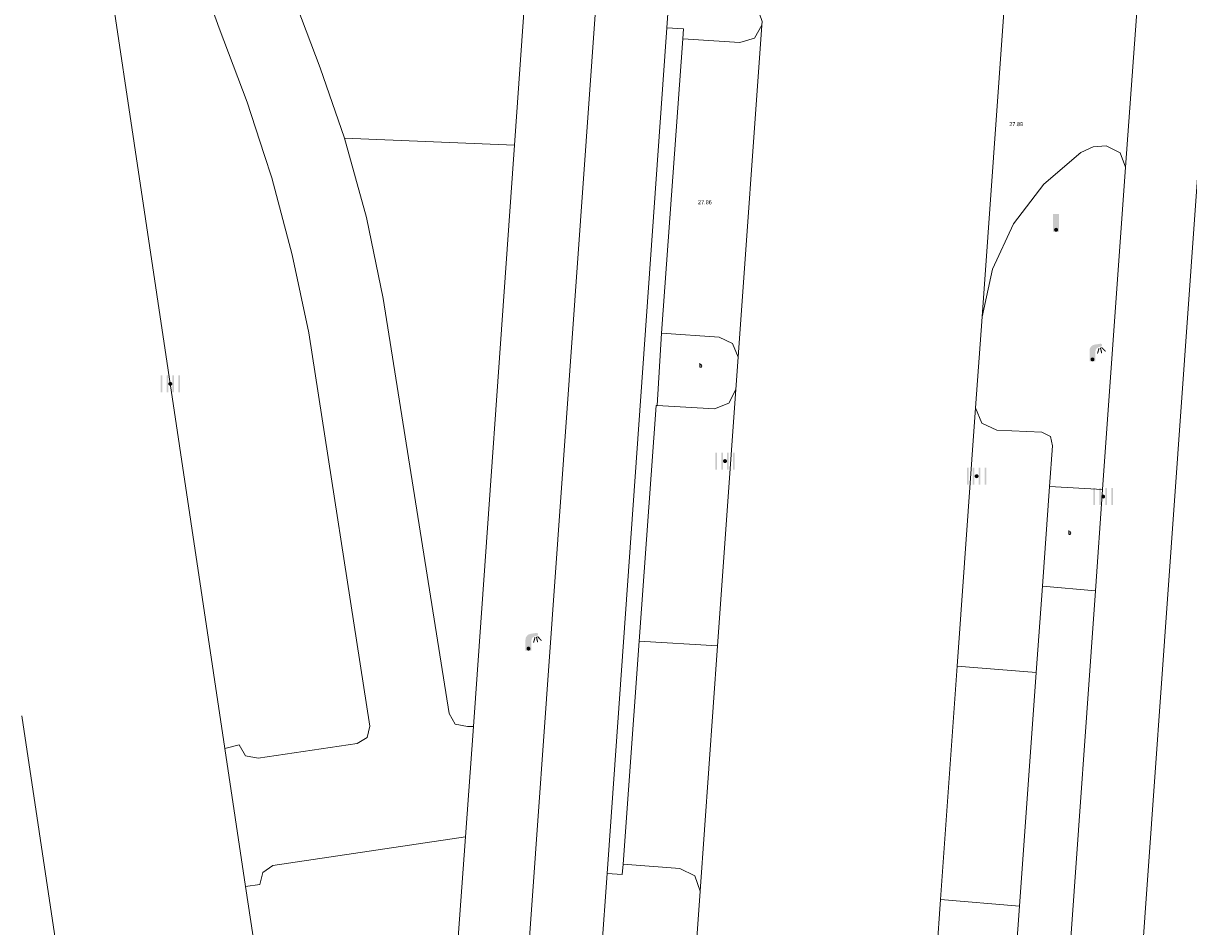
# Model space of a CAD drawing. Header units: metres. Extents: x 197457 to 198138, y 353986 to 354984.
# Tile 104 of 217: x 197996 to 198026, y 354174 to 354197. Entities that reach past the tile are written whole.
import ezdxf

# ---------------------------------------------------------------- set-up
doc = ezdxf.new("R2010")
doc.units = ezdxf.units.M
doc.header["$MEASUREMENT"] = 0
for name, color, linetype, lineweight in [('cultuurscheiding geen IMGeo', 7, 'Continuous', 0), ('grens individueel parkeervak', 7, 'Continuous', 0), ('Grens maaiveld', 253, 'Continuous', 0), ('Hoogtepunt', 7, 'Continuous', 0), ('kant verharding', 7, 'Continuous', 0), ('weginrichtingselement', 7, 'Continuous', 0)]:
    doc.layers.add(name, color=color, linetype=linetype, lineweight=lineweight)
for name, color, linetype, lineweight, true_color in [('kolk', 7, 'Continuous', 0, 0x104b6e), ('lichtmast', 7, 'Continuous', 0, 0x104b6e), ('verkeersbordpaal', 7, 'Continuous', 0, 0x104b6e)]:
    doc.layers.add(name, color=color, linetype=linetype, lineweight=lineweight, true_color=true_color)
doc.styles.add('Style-STANDARD', font='STANDARD.shx')
doc.styles.add('Style-WORKING', font='WORKING.shx')

# ---------------------------------------------------------------- blocks, each defined once
blk = doc.blocks.new('kolk')
at = {"layer": 'kolk', "linetype": 'Continuous', "lineweight": 0, "true_color": 0xbd2877}
for points in [[(-0.489, -0.425), (-0.489, 0), (-0.489, 0.425), (-0.404, 0.425), (-0.404, 0), (-0.404, -0.425)], [(-0.191, -0.425), (-0.191, 0), (-0.191, 0.425), (-0.106, 0.425), (-0.106, 0), (-0.106, -0.425)], [(0.106, -0.425), (0.106, 0), (0.106, 0.425), (0.191, 0.425), (0.191, 0), (0.191, -0.425)], [(0.404, -0.425), (0.404, 0), (0.404, 0.425), (0.489, 0.425), (0.489, 0), (0.489, -0.425)]]:
    blk.add_hatch(color=232, dxfattribs=at).paths.add_polyline_path(points)
at = {"layer": 'kolk', "linetype": 'Continuous', "lineweight": 0, "true_color": 0x681648}
blk.add_hatch(color=219, dxfattribs=at).paths.add_polyline_path([(0.1, 0, 1), (-0.1, 0, 1)])
blk = doc.blocks.new('lichtmast')
at = {"layer": 'lichtmast', "linetype": 'Continuous', "lineweight": 0, "true_color": 0xbd2877}
for points in [[(0.15, 0.419, -0.344151), (0.301, 0.613), (0.428, 0.645, 0.960861), (0.398, 0.791), (0.101, 0.742, 0.366629), (-0.15, 0.446), (-0.15, -0.1), (0, -0.1, -0.414214), (-0.1, 0, -1), (0.1, 0, -0.414214), (0, -0.1), (0.15, -0.1)], [(0.424, 0.581, 1), (0.376, 0.569), (0.436, 0.326, 1), (0.485, 0.339)], [(0.489, 0.61, 1), (0.453, 0.575), (0.626, 0.396, 1), (0.662, 0.43)], [(0.351, 0.55, 1), (0.303, 0.564), (0.234, 0.323, 1), (0.283, 0.31)]]:
    blk.add_hatch(color=232, dxfattribs=at).paths.add_polyline_path(points)
at = {"layer": 'lichtmast', "linetype": 'Continuous', "lineweight": 0, "true_color": 0x681648}
blk.add_hatch(color=219, dxfattribs=at).paths.add_polyline_path([(-0.1, 0, 1), (0.1, 0, 1)])
blk = doc.blocks.new('paal')
at = {"layer": 'verkeersbordpaal', "linetype": 'Continuous', "lineweight": 0, "true_color": 0xbd2877}
blk.add_hatch(color=232, dxfattribs=at).paths.add_polyline_path([(0.15, 0.8), (-0.15, 0.8), (-0.15, -0.1), (0, -0.1, -0.414214), (-0.1, 0, -1), (0.1, 0, -0.414214), (0, -0.1), (0.15, -0.1)])
at = {"layer": 'verkeersbordpaal', "linetype": 'Continuous', "lineweight": 0, "true_color": 0x681648}
blk.add_hatch(color=219, dxfattribs=at).paths.add_polyline_path([(-0.1, 0, 1), (0.1, 0, 1)])

msp = doc.modelspace()

# ---------------------------------------------------------------- linework, layer by layer
at = {"layer": 'cultuurscheiding geen IMGeo', "linetype": 'Continuous', "lineweight": 0}
msp.add_line((198008.611, 354193.902), (198004.346, 354194.076), dxfattribs=at)
at = {"layer": 'grens individueel parkeervak', "linetype": 'Continuous', "lineweight": 0}
for p, q in [((198014.827, 354196.917), (198014.232, 354188.583)), ((198012.839, 354196.573), (198012.304, 354189.185)), ((198014.174, 354187.77), (198013.714, 354181.33)), ((198020.191, 354187.306), (198019.73, 354180.817)), ((198021.869, 354182.826), (198022.049, 354185.331)), ((198021.714, 354180.665), (198021.869, 354182.826)), ((198011.745, 354181.452), (198011.341, 354175.848)), ((198013.714, 354181.33), (198011.745, 354181.452)), ((198013.714, 354181.33), (198013.273, 354175.169)), ((198019.73, 354180.817), (198019.313, 354174.964)), ((198019.73, 354180.817), (198021.714, 354180.665)), ((198021.714, 354180.665), (198021.293, 354174.796)), ((197996.244, 354179.576), (197997.115, 354173.763)), ((198019.313, 354174.964), (198018.868, 354168.716)), ((198021.293, 354174.796), (198019.313, 354174.964)), ((198021.293, 354174.796), (198020.843, 354168.53))]:
    msp.add_line(p, q, dxfattribs=at)
at = {"layer": 'grens individueel parkeervak', "linetype": 'Continuous', "lineweight": 0, "flags": 128}
for points in [[(198012.839, 354196.573), (198014.274, 354196.476), (198014.636, 354196.589), (198014.827, 354196.917)], [(198012.304, 354189.185), (198013.751, 354189.082), (198014.087, 354188.925), (198014.232, 354188.583)], [(198012.192, 354187.366), (198013.636, 354187.281), (198013.996, 354187.425), (198014.174, 354187.77)], [(198012.192, 354187.366), (198012.172, 354187.367), (198011.745, 354181.452)], [(198022.049, 354185.331), (198022.123, 354186.353), (198022.073, 354186.591), (198021.853, 354186.696), (198020.721, 354186.75), (198020.344, 354186.921), (198020.191, 354187.306)], [(198011.341, 354175.848), (198012.768, 354175.739), (198013.14, 354175.56), (198013.273, 354175.169)]]:
    msp.add_lwpolyline(points, dxfattribs=at)
at = {"layer": 'Grens maaiveld', "linetype": 'Continuous', "lineweight": 0}
msp.add_line((198008.611, 354193.902), (198004.346, 354194.076), dxfattribs=at)
at = {"layer": 'kant verharding', "linetype": 'Continuous', "lineweight": 0}
for p, q in [((198008.611, 354193.902), (198010.24, 354216.971)), ((197999.062, 354193.954), (197995.943, 354214.753)), ((198021.57, 354206.68), (198020.354, 354189.588)), ((198024.581, 354202.075), (198023.958, 354193.346)), ((198014.834, 354197.006), (198014.827, 354196.917)), ((198012.441, 354196.85), (198010.937, 354175.617)), ((198001.341, 354178.75), (197999.062, 354193.954)), ((198007.58, 354179.309), (198008.611, 354193.902)), ((198023.958, 354193.346), (198023.381, 354185.254)), ((198020.191, 354187.306), (198020.354, 354189.588)), ((198012.304, 354189.185), (198012.192, 354187.366)), ((198014.232, 354188.583), (198014.174, 354187.77)), ((198022.049, 354185.331), (198023.381, 354185.254)), ((198023.381, 354185.254), (198023.2, 354182.714)), ((198023.2, 354182.714), (198021.869, 354182.826)), ((198023.2, 354182.714), (198022.051, 354166.604)), ((198007.384, 354176.534), (198007.58, 354179.309)), ((198001.86, 354175.287), (198001.341, 354178.75)), ((198010.937, 354175.617), (198010.288, 354166.449)), ((198003.389, 354165.091), (198001.86, 354175.287))]:
    msp.add_line(p, q, dxfattribs=at)
at = {"layer": 'kant verharding', "linetype": 'Continuous', "lineweight": 0, "flags": 128}
for points in [[(198006.831, 354132.558), (198007.845, 354157.098), (198008.003, 354160.116), (198018.21, 354303.675), (198018.581, 354310.655)], [(197999.721, 354215.163), (198000, 354212.635), (197999.927, 354210.636), (197999.702, 354207.64), (197999.51, 354204.901), (197999.698, 354202.136), (198000.267, 354199.423), (198001.194, 354196.839), (198001.899, 354194.984), (198002.326, 354193.671)], [(198004.346, 354194.076), (198003.735, 354195.842), (198003.029, 354197.706), (198002.187, 354200.048), (198001.678, 354202.51), (198001.522, 354205.019), (198001.72, 354207.5), (198001.937, 354210.474), (198001.988, 354211.476), (198002.027, 354212.483), (198001.888, 354213.976), (198001.796, 354214.797)], [(198014.834, 354197.006), (198014.694, 354197.392), (198014.33, 354197.584), (198013.044, 354197.65), (198012.682, 354197.523), (198012.466, 354197.205), (198012.441, 354196.85)], [(198012.441, 354196.85), (198012.857, 354196.822), (198012.839, 354196.573)], [(198007.58, 354179.309), (198007.435, 354179.305), (198007.127, 354179.362), (198006.973, 354179.635), (198005.315, 354190.056), (198004.898, 354192.082), (198004.346, 354194.076)], [(198020.354, 354189.588), (198020.616, 354190.786), (198021.141, 354191.927), (198021.902, 354192.926), (198022.837, 354193.719), (198023.139, 354193.856), (198023.47, 354193.884), (198023.819, 354193.711), (198023.958, 354193.346)], [(198002.326, 354193.671), (198002.517, 354193.083), (198003.034, 354191.149), (198003.449, 354189.191), (198004.985, 354179.313), (198004.915, 354179.026), (198004.659, 354178.88), (198002.177, 354178.51), (198001.862, 354178.567), (198001.698, 354178.843), (198001.341, 354178.75)], [(198025.773, 354193.208), (198021.936, 354139.353), (198021.695, 354134.521), (198021.609, 354129.682), (198021.678, 354124.842), (198021.903, 354120.01), (198022.02, 354118.597)], [(198007.384, 354176.534), (198002.545, 354175.813), (198002.292, 354175.64), (198002.215, 354175.343), (198001.86, 354175.287)], [(198007.384, 354176.534), (198006.198, 354160.233), (198006.091, 354158.594), (198006.013, 354156.95), (198005.117, 354135.902), (198005.08, 354134.873), (198005.036, 354132.297)], [(198011.341, 354175.848), (198011.317, 354175.594), (198010.937, 354175.617)], [(198013.273, 354175.169), (198012.805, 354168.605), (198012.627, 354166.28)]]:
    msp.add_lwpolyline(points, dxfattribs=at)

# ---------------------------------------------------------------- block references
at = {"layer": 'kolk', "linetype": 'Continuous', "lineweight": 0, "xscale": 0.5, "yscale": 0.5}
for p in [(197999.971, 354187.909), (198013.899, 354185.97), (198020.216, 354185.59), (198023.394, 354185.08)]:
    msp.add_blockref('kolk', p, dxfattribs=at)
at = {"layer": 'lichtmast', "linetype": 'Continuous', "lineweight": 0, "xscale": 0.5, "yscale": 0.5}
for p in [(198023.126, 354188.522), (198008.964, 354181.261)]:
    msp.add_blockref('lichtmast', p, dxfattribs=at)
at = {"layer": 'verkeersbordpaal', "linetype": 'Continuous', "lineweight": 0, "xscale": 0.5, "yscale": 0.5}
msp.add_blockref('paal', (198022.212, 354191.777), dxfattribs=at)

# ---------------------------------------------------------------- texts
at = {"layer": 'Hoogtepunt', "linetype": 'Continuous', "lineweight": 0, "style": 'Style-WORKING'}
for s, p in [('27.89', (198021.036, 354194.38)), ('27.89', (198021.036, 354194.38)), ('27.86', (198013.221, 354192.419)), ('27.86', (198013.221, 354192.419))]:
    msp.add_text(s, height=0.1, dxfattribs=at).set_placement(p)
at = {"layer": 'weginrichtingselement', "style": 'Style-STANDARD'}
for p in [(198013.252, 354188.326), (198022.517, 354184.129)]:
    msp.add_text('b', height=0.1, rotation=359.6691, dxfattribs=at).set_placement(p)

doc.saveas('drawing.dxf')
